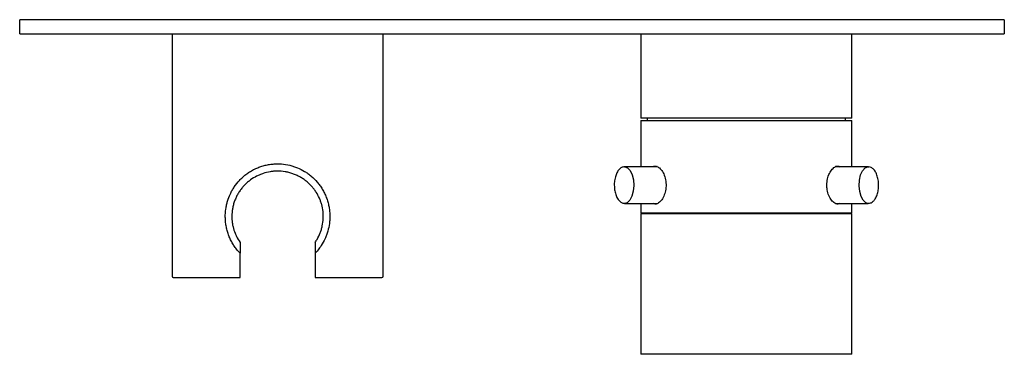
# Model space of a CAD drawing. Header units: millimetres. Extents: x 4138.928 to 4139.138, y 1810.636 to 1810.708.
import ezdxf

# ---------------------------------------------------------------- set-up
doc = ezdxf.new("R2010")
doc.units = ezdxf.units.MM
doc.layers.add('SANINDUSA', color=3, linetype='Continuous')

msp = doc.modelspace()

# ---------------------------------------------------------------- linework, layer by layer
at = {"layer": 'SANINDUSA'}
for p, q in [((4138.92759, 1810.70488), (4138.92759, 1810.70788)), ((4139.13759, 1810.70788), (4138.92759, 1810.70788)), ((4139.13759, 1810.70788), (4139.13759, 1810.70488)), ((4138.92759, 1810.70488), (4139.13759, 1810.70488)), ((4138.96009, 1810.70488), (4138.96009, 1810.65313)), ((4139.00509, 1810.65313), (4139.00509, 1810.70488)), ((4139.06009, 1810.70488), (4139.06009, 1810.68688)), ((4139.10509, 1810.68688), (4139.10509, 1810.70488)), ((4139.08259, 1810.68688), (4139.06009, 1810.68688)), ((4139.06009, 1810.68638), (4139.06009, 1810.67648)), ((4139.06009, 1810.68638), (4139.08259, 1810.68638)), ((4139.06144, 1810.68688), (4139.06144, 1810.68638)), ((4139.10509, 1810.68688), (4139.08259, 1810.68688)), ((4139.08259, 1810.68638), (4139.10509, 1810.68638)), ((4139.10374, 1810.68638), (4139.10374, 1810.68688)), ((4139.10509, 1810.67648), (4139.10509, 1810.68638)), ((4139.06357, 1810.67648), (4139.0566, 1810.67648)), ((4139.0566, 1810.67648), (4139.05665, 1810.67648)), ((4139.06355, 1810.67655), (4139.06342, 1810.67648)), ((4139.10857, 1810.67648), (4139.10154, 1810.67648)), ((4139.10857, 1810.67648), (4139.10866, 1810.67648)), ((4139.0566, 1810.66868), (4139.06355, 1810.66868)), ((4139.06009, 1810.66868), (4139.06009, 1810.66658)), ((4139.06342, 1810.66868), (4139.06357, 1810.66861)), ((4139.10159, 1810.66868), (4139.10857, 1810.66868)), ((4139.10509, 1810.66658), (4139.10509, 1810.66868)), ((4139.10509, 1810.66658), (4139.06009, 1810.66658)), ((4139.06009, 1810.66648), (4139.06009, 1810.63648)), ((4139.10509, 1810.66648), (4139.06009, 1810.66648)), ((4139.06154, 1810.66658), (4139.06154, 1810.66648)), ((4139.10364, 1810.66648), (4139.10364, 1810.66658)), ((4139.10509, 1810.63648), (4139.10509, 1810.66648)), ((4138.97459, 1810.65313), (4138.97459, 1810.65805)), ((4138.99059, 1810.65805), (4138.99059, 1810.65313)), ((4139.10509, 1810.63648), (4139.06009, 1810.63648))]:
    msp.add_line(p, q, dxfattribs=at)
at = {"layer": 'SANINDUSA', "flags": 128}
for points in [[(4139.05665, 1810.67648), (4139.05725, 1810.67626), (4139.05779, 1810.67568), (4139.05821, 1810.67479), (4139.05847, 1810.67369), (4139.05855, 1810.67248), (4139.05844, 1810.67128), (4139.05815, 1810.67021), (4139.05771, 1810.66937), (4139.05716, 1810.66884), (4139.05658, 1810.66868)], [(4139.10175, 1810.67648), (4139.10166, 1810.67653), (4139.10156, 1810.67657)], [(4139.10858, 1810.66868), (4139.10804, 1810.66883), (4139.10748, 1810.66934), (4139.10703, 1810.67017), (4139.10674, 1810.67123), (4139.10662, 1810.67243), (4139.10669, 1810.67364), (4139.10694, 1810.67475), (4139.10736, 1810.67565), (4139.10789, 1810.67624), (4139.10849, 1810.67648), (4139.10857, 1810.67648)], [(4139.10159, 1810.66861), (4139.10166, 1810.66863), (4139.10175, 1810.66868)]]:
    msp.add_lwpolyline(points, dxfattribs=at)
at = {"layer": 'SANINDUSA'}
for centre, start, end in [((4138.96034, 1810.65313), 180, 270), ((4139.00484, 1810.65313), 270, 0)]:
    msp.add_arc(centre, 0.00025, start, end, dxfattribs=at)
for points, knots in [([(4138.97459, 1810.65805), (4138.97438, 1810.65827), (4138.97396, 1810.65873), (4138.9734, 1810.65948), (4138.9729, 1810.66028), (4138.97247, 1810.66113), (4138.97211, 1810.662), (4138.97182, 1810.66292), (4138.9716, 1810.66387), (4138.97148, 1810.66481), (4138.97141, 1810.66602), (4138.97149, 1810.6672), (4138.9717, 1810.66835), (4138.97198, 1810.66944), (4138.97238, 1810.67047), (4138.97289, 1810.67146), (4138.9735, 1810.67246), (4138.97424, 1810.67339), (4138.9751, 1810.67424), (4138.97582, 1810.67484), (4138.97661, 1810.6754), (4138.97747, 1810.6759), (4138.97835, 1810.67631), (4138.97926, 1810.67663), (4138.98017, 1810.67688), (4138.98113, 1810.67705), (4138.98194, 1810.67712), (4138.98271, 1810.67714), (4138.98374, 1810.6771), (4138.9849, 1810.67692), (4138.98601, 1810.6766), (4138.98709, 1810.6762), (4138.98811, 1810.67569), (4138.98907, 1810.67505), (4138.99, 1810.67432), (4138.99085, 1810.67348), (4138.99161, 1810.67252), (4138.99213, 1810.67173), (4138.99259, 1810.67087), (4138.99299, 1810.66997), (4138.9933, 1810.66904), (4138.99353, 1810.6681), (4138.99367, 1810.66717), (4138.99374, 1810.66621), (4138.99373, 1810.66528), (4138.99362, 1810.66412), (4138.99339, 1810.66301), (4138.99304, 1810.66194), (4138.99261, 1810.6609), (4138.99206, 1810.65992), (4138.99134, 1810.65888), (4138.99087, 1810.65836), (4138.99059, 1810.65805)], [0, 0, 0, 0, 0.017853, 0.03582, 0.054154, 0.07262, 0.090475, 0.108469, 0.126928, 0.145562, 0.161859, 0.195079, 0.212043, 0.227533, 0.258969, 0.274933, 0.291867, 0.326223, 0.343674, 0.362118, 0.380693, 0.399703, 0.418873, 0.436529, 0.454331, 0.472611, 0.491066, 0.500025, 0.516107, 0.548858, 0.565563, 0.581643, 0.614301, 0.630901, 0.648011, 0.68273, 0.700371, 0.718827, 0.737416, 0.756445, 0.775639, 0.793148, 0.810803, 0.828945, 0.847264, 0.862885, 0.894652, 0.910824, 0.926785, 0.959153, 0.97558, 1, 1, 1, 1]), ([(4138.99059, 1810.66035), (4138.99073, 1810.66056), (4138.99115, 1810.66119), (4138.9916, 1810.66213), (4138.99194, 1810.66311), (4138.9922, 1810.66413), (4138.99234, 1810.66518), (4138.99235, 1810.66622), (4138.99227, 1810.66722), (4138.99208, 1810.6682), (4138.99178, 1810.66913), (4138.99142, 1810.67004), (4138.99095, 1810.67091), (4138.99038, 1810.67172), (4138.98988, 1810.67232), (4138.98933, 1810.67289), (4138.98872, 1810.67342), (4138.98806, 1810.67391), (4138.98736, 1810.67434), (4138.98661, 1810.67472), (4138.98581, 1810.67503), (4138.985, 1810.67527), (4138.98392, 1810.6755), (4138.98284, 1810.67559), (4138.98177, 1810.67554), (4138.98074, 1810.67541), (4138.97975, 1810.67517), (4138.9788, 1810.67481), (4138.97788, 1810.67438), (4138.977, 1810.67385), (4138.97619, 1810.67321), (4138.97561, 1810.67267), (4138.97507, 1810.67207), (4138.97457, 1810.67142), (4138.97412, 1810.67072), (4138.97374, 1810.66998), (4138.97341, 1810.66921), (4138.97315, 1810.66839), (4138.97297, 1810.66758), (4138.97282, 1810.66651), (4138.97281, 1810.66546), (4138.97293, 1810.66443), (4138.97312, 1810.66346), (4138.97341, 1810.66253), (4138.97391, 1810.6614), (4138.97431, 1810.66077), (4138.97459, 1810.66035)], [0, 0, 0, 0, 0.0181248, 0.0549366, 0.0736767, 0.0918046, 0.1287515, 0.1476322, 0.1646381, 0.1992286, 0.2168453, 0.2340465, 0.2689467, 0.2866693, 0.3055191, 0.3244882, 0.3438308, 0.3633032, 0.3830056, 0.4028539, 0.4231809, 0.4436826, 0.4623162, 0.5002965, 0.519701, 0.5372409, 0.5729038, 0.5910606, 0.6089594, 0.645295, 0.6637605, 0.6829489, 0.7022626, 0.721973, 0.7418233, 0.7614442, 0.7812162, 0.8014932, 0.8219582, 0.8399825, 0.876738, 0.8955242, 0.9123486, 0.946526, 0.9639046, 1, 1, 1, 1]), ([(4139.05667, 1810.67648), (4139.05653, 1810.67648), (4139.05617, 1810.67646), (4139.05564, 1810.67617), (4139.05515, 1810.67561), (4139.05475, 1810.67482), (4139.05449, 1810.67382), (4139.05438, 1810.67303), (4139.05441, 1810.67261), (4139.05441, 1810.67256)], [0, 0, 0, 0, 0.104611, 0.262489, 0.42635, 0.606046, 0.79098, 0.97452, 1, 1, 1, 1]), ([(4139.06261, 1810.67648), (4139.06263, 1810.6765), (4139.06282, 1810.67669), (4139.06332, 1810.67666), (4139.06403, 1810.67632), (4139.0647, 1810.67553), (4139.06521, 1810.67442), (4139.06547, 1810.67309), (4139.06543, 1810.67171), (4139.0651, 1810.67044), (4139.06454, 1810.6694), (4139.06384, 1810.66872), (4139.06318, 1810.66845), (4139.06282, 1810.66861), (4139.06266, 1810.66868)], [0, 0, 0, 0, 0.007988, 0.100473, 0.1919, 0.283818, 0.377033, 0.470369, 0.562405, 0.653762, 0.746103, 0.839565, 0.932551, 1, 1, 1, 1]), ([(4139.09973, 1810.67258), (4139.09976, 1810.67303), (4139.09982, 1810.67394), (4139.10026, 1810.67514), (4139.10088, 1810.67607), (4139.10159, 1810.67658), (4139.10216, 1810.67672), (4139.10242, 1810.67653), (4139.10249, 1810.67648)], [0, 0, 0, 0, 0.1859292, 0.3717848, 0.5595439, 0.7485912, 0.9355946, 1, 1, 1, 1]), ([(4139.11074, 1810.67277), (4139.11075, 1810.67291), (4139.11075, 1810.67342), (4139.11059, 1810.67427), (4139.11026, 1810.67522), (4139.10979, 1810.67592), (4139.10925, 1810.67637), (4139.10886, 1810.67643), (4139.10869, 1810.67646)], [0, 0, 0, 0, 0.075436, 0.275957, 0.478423, 0.685258, 0.864776, 1, 1, 1, 1]), ([(4139.05441, 1810.67256), (4139.05442, 1810.67224), (4139.05444, 1810.67155), (4139.05468, 1810.67056), (4139.05506, 1810.66967), (4139.05558, 1810.66906), (4139.05611, 1810.66872), (4139.05645, 1810.66872), (4139.05657, 1810.66872)], [0, 0, 0, 0, 0.162991, 0.353244, 0.546058, 0.743726, 0.907749, 1, 1, 1, 1]), ([(4139.10248, 1810.66868), (4139.10236, 1810.66862), (4139.10203, 1810.66845), (4139.1014, 1810.66868), (4139.10071, 1810.6693), (4139.10013, 1810.67031), (4139.09978, 1810.67146), (4139.09974, 1810.67225), (4139.09973, 1810.67258)], [0, 0, 0, 0, 0.1134527, 0.2993919, 0.4850759, 0.673242, 0.8628974, 1, 1, 1, 1]), ([(4139.11004, 1810.66965), (4139.11012, 1810.66978), (4139.11035, 1810.67018), (4139.11061, 1810.67099), (4139.11077, 1810.67194), (4139.11075, 1810.67254), (4139.11074, 1810.67277)], [0, 0, 0, 0, 0.168616, 0.487449, 0.80394, 1, 1, 1, 1]), ([(4139.10858, 1810.66872), (4139.10875, 1810.66872), (4139.10913, 1810.66874), (4139.10964, 1810.6691), (4139.10991, 1810.66947), (4139.11004, 1810.66965)], [0, 0, 0, 0, 0.288222, 0.660797, 1, 1, 1, 1]), ([(4138.97459, 1810.66035), (4138.97459, 1810.65998), (4138.97459, 1810.65915), (4138.97459, 1810.65844), (4138.97459, 1810.65805)], [0, 0, 0, 0, 0.446406, 1, 1, 1, 1]), ([(4138.99059, 1810.66035), (4138.99059, 1810.65998), (4138.99059, 1810.65915), (4138.99059, 1810.65844), (4138.99059, 1810.65805)], [0, 0, 0, 0, 0.446406, 1, 1, 1, 1]), ([(4138.96034, 1810.65288), (4138.96038, 1810.65288), (4138.96047, 1810.65288), (4138.96122, 1810.65288), (4138.96244, 1810.65288), (4138.96417, 1810.65288), (4138.96633, 1810.65288), (4138.96884, 1810.65288), (4138.9716, 1810.65288), (4138.9736, 1810.65288), (4138.97459, 1810.65288)], [0, 0, 0, 0, 0.120035, 0.244228, 0.371354, 0.5, 0.628646, 0.755772, 0.879965, 1, 1, 1, 1]), ([(4138.97459, 1810.65288), (4138.97459, 1810.65289), (4138.97459, 1810.65289), (4138.97459, 1810.65294), (4138.97459, 1810.65301), (4138.97459, 1810.65308), (4138.97459, 1810.65312), (4138.97459, 1810.65313)], [0, 0, 0, 0, 0.234468, 0.46922, 0.695184, 0.905938, 1, 1, 1, 1]), ([(4138.99059, 1810.65313), (4138.99059, 1810.65311), (4138.99059, 1810.65305), (4138.99059, 1810.65298), (4138.99059, 1810.65293), (4138.99059, 1810.65289), (4138.99059, 1810.65289), (4138.99059, 1810.65288)], [0, 0, 0, 0, 0.197221, 0.394247, 0.596688, 0.811735, 1, 1, 1, 1]), ([(4138.99059, 1810.65288), (4138.99157, 1810.65288), (4138.99357, 1810.65288), (4138.99633, 1810.65288), (4138.99884, 1810.65288), (4139.001, 1810.65288), (4139.00273, 1810.65288), (4139.00395, 1810.65288), (4139.0047, 1810.65288), (4139.00479, 1810.65288), (4139.00484, 1810.65288)], [0, 0, 0, 0, 0.120035, 0.244228, 0.371354, 0.5, 0.628646, 0.755772, 0.879965, 1, 1, 1, 1])]:
    msp.add_open_spline(points, degree=3, knots=knots, dxfattribs=at)

doc.saveas('drawing.dxf')
